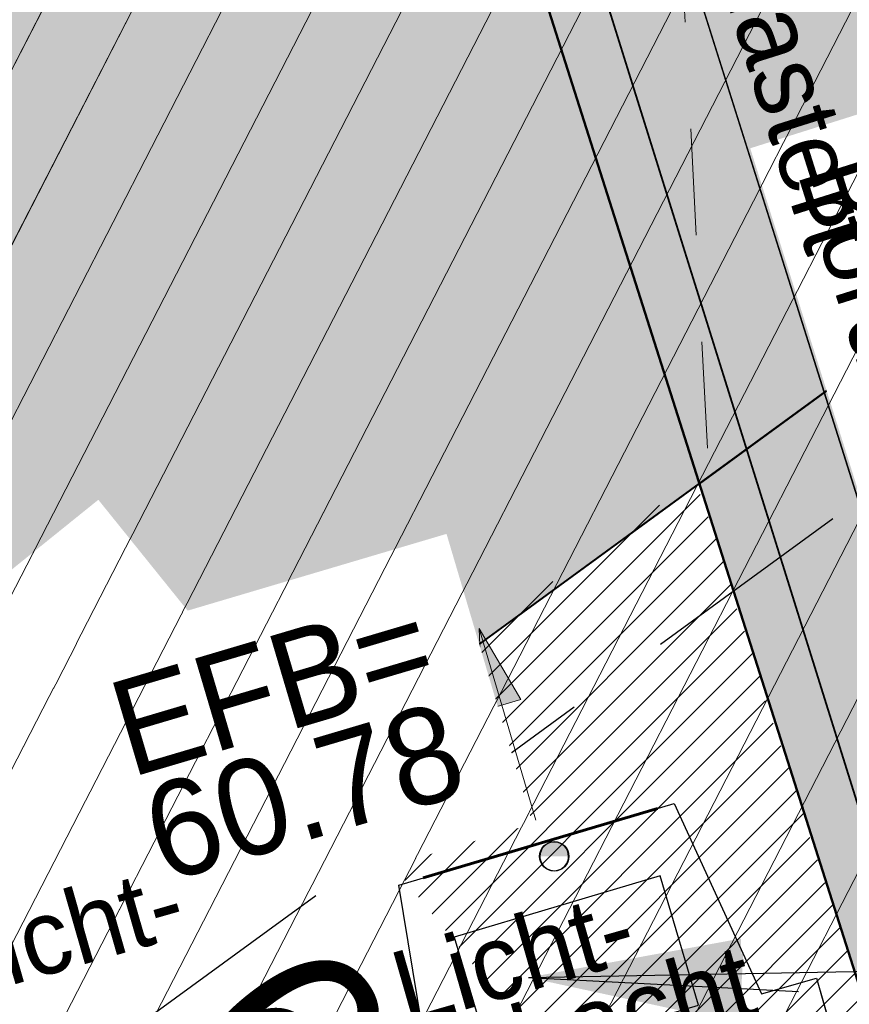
# Model space of a CAD drawing. Header units: millimetres. Extents: x 32365810 to 32368499, y 5620272 to 5622478.
# Tile 146 of 249: x 32366708.21 to 32366712.1, y 5620658.34 to 5620662.96. Entities that reach past the tile are written whole.
import ezdxf
from ezdxf import colors
from ezdxf.entities.mleader import LeaderData, LeaderLine
from ezdxf.math import Vec2, Vec3

# ---------------------------------------------------------------- set-up
doc = ezdxf.new("R2010")
doc.units = ezdxf.units.MM
for name, pattern in [('1000.100', [0]), ('1000.101', [1, 0.5, -0.5]), ('1000.106', [0]), ('1600.1047', [0]), ('1600.2028', [0]), ('1600.2305', [0.75, 0.5, 0, 0, -0.25]), ('1600.2507', [0]), ('301', [1.5, 1, -0.5]), ('BAULINIE2', [7, 3.5, -1, 0.25, -1, 0.25, -1])]:
    doc.linetypes.add(name, pattern=pattern)
doc.layers.get('0').update_dxf_attribs({"color": 1, "linetype": 'CONTINUOUS'})
doc.layers.add('_HB_Text_TH_DN_FH', color=7, linetype='CONTINUOUS', true_color=0x000000)
doc.layers.add('STRASSENVERKEHRSFLÄCHE_FA', color=7, linetype='CONTINUOUS', true_color=0xfff5bf)
for name, color, linetype in [('_K_EFB-_ Dachhöhen Bestandsgebäude (NHN)', 251, 'CONTINUOUS'), ('_K_Gebäude', 251, 'CONTINUOUS'), ('_K_Höhen_ gemessen (NHN)', 251, 'CONTINUOUS'), ('_K_Siedlungsflächen - Bauwerke u. Einrichtungen', 251, 'CONTINUOUS'), ('_K_Topographie_ örtl. Aufnahme', 251, 'CONTINUOUS'), ('BAULINIE_B', 7, 'CONTINUOUS'), ('BAULINIE_FA', 1, 'CONTINUOUS'), ('BAULINIE_GL', 7, 'CONTINUOUS'), ('BESONDERE-VERKEHRSFLÄCHEN_FA', 40, 'CONTINUOUS'), ('KERNGEBIETE_FA', 42, 'CONTINUOUS'), ('STRASSENBEGRENZUNG_FA', 72, 'CONTINUOUS'), ('STRASSENBEGRENZUNG_GL', 7, 'CONTINUOUS'), ('STRASSENBEGRENZUNG_SW', 7, 'CONTINUOUS'), ('UMGR_BESONDERE-VERKEHRSFLÄCHEN', 7, 'CONTINUOUS'), ('UMGR_KERNGEBIETE', 7, 'CONTINUOUS'), ('UMGR_STRASSENVERKEHRSFLÄCHE', 7, 'CONTINUOUS'), ('UMGR_WEGERECHT', 7, 'CONTINUOUS'), ('WEGERECHT_B', 7, 'CONTINUOUS')]:
    doc.layers.add(name, color=color, linetype=linetype)
doc.layers.add('_K_Flurstücke_Grenzpunkte', color=251, linetype='CONTINUOUS', lineweight=50)
for name, color, linetype, transparency in [('Beschriftung Topographie', 7, 'CONTINUOUS', 0.75), ('EFB-_ Dachhöhen Bestandsgebäude (NHN)', 7, 'CONTINUOUS', 0.75), ('Flurstücke_Grenzpunkte', 11, 'CONTINUOUS', 0.75), ('Gebäude', 31, 'CONTINUOUS', 0.75), ('Siedlungsflächen - Bauwerke u. Einrichtungen', 51, 'CONTINUOUS', 0.75), ('Symbole Topographie', 7, 'CONTINUOUS', 0.75), ('Topgraphie_ weitere örtliche Aufnahme', 7, 'CONTINUOUS', 0.75), ('Topographie_ örtl. Aufnahme', 7, 'CONTINUOUS', 0.75)]:
    doc.layers.add(name, color=color, linetype=linetype, transparency=transparency)
doc.styles.add('Beschriftung Topographie_ blau', font='GOTHIC.TTF')
doc.styles.add('Dachhöhe NHN_ Bestand_ gemessen_ schwarz', font='GOTHIC.TTF')
doc.styles.add('Höhe NHN_ gemessen_ schwarz', font='GOTHIC.TTF')

# ---------------------------------------------------------------- blocks, each defined once
blk = doc.blocks.new('S1000.400')
at = {"lineweight": -2}
blk.add_hatch(color=0, dxfattribs=at).paths.add_polyline_path([(-0.49, 0), (0.49, 0), (0.479292, -0.101877), (0.447637, -0.199301), (0.396418, -0.288015), (0.327874, -0.364141), (0.245, -0.424352), (0.151418, -0.466018), (0.051219, -0.487316), (-0.051219, -0.487316), (-0.151418, -0.466018), (-0.245, -0.424352), (-0.327874, -0.364141), (-0.396418, -0.288015), (-0.447637, -0.199301), (-0.479292, -0.101877)], flags=0)
at = {"color": 0, "lineweight": -2}
blk.add_circle((0, 0), 0.5, dxfattribs=at)
for start, end in [(0, 180), (180, 0)]:
    blk.add_arc((0, 0), 0.49, start, end, dxfattribs=at)
blk = doc.blocks.new('PZV_PLM_155b1')
at = {"linetype": 'Continuous'}
for p, q in [((-1.996195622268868, -0.1233005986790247), (-1.996195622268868, 1.376699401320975)), ((-1.996195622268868, 1.376699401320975), (0.003804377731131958, 1.376699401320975)), ((0.003804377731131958, 1.376699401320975), (2.003804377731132, 1.376699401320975)), ((2.003804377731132, 1.376699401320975), (2.003804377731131, -0.1233005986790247))]:
    blk.add_line(p, q, dxfattribs=at)
blk = doc.blocks.new('S1000.360')
at = {"lineweight": -2}
blk.add_hatch(color=0, dxfattribs=at).paths.add_polyline_path([(0, 0.25), (0.05, 0.05), (-0.05, 0.05)], flags=0)
at = {"color": 0, "lineweight": -2}
for p, q in [((-0.05, 0.05), (0, 0.25)), ((0, 0.25), (0.05, 0.05)), ((0, 0.25), (0, -0.25)), ((0.05, 0.05), (-0.05, 0.05))]:
    blk.add_line(p, q, dxfattribs=at)
blk = doc.blocks.new('O76')
at = {"layer": 'Gebäude', "color": 7, "linetype": '1600.2507', "lineweight": 18}
blk.add_line((32366209.861, 5622023.902), (32366212.361, 5622016.056), dxfattribs=at)
blk = doc.blocks.new('O814')
at = {"layer": 'Flurstücke_Grenzpunkte', "color": 7, "linetype": '1600.2028', "lineweight": 35}
blk.add_line((32366207.829, 5622030.291), (32366212.361, 5622016.056), dxfattribs=at)
blk = doc.blocks.new('O1788')
at = {"layer": 'Flurstücke_Grenzpunkte', "color": 7, "linetype": '1600.2028', "lineweight": 35}
blk.add_line((32366207.829, 5622030.291), (32366212.361, 5622016.056), dxfattribs=at)
blk = doc.blocks.new('*X1171')
at = {"color": 253, "linetype": '1600.1047', "lineweight": 18, "true_color": 0xb2b2b2}
for p, q in [((32366210.867122, 5622015.522962), (32366216.213683, 5622025.921788)), ((32366211.361911, 5622015.665189), (32366216.57678, 5622025.80788)), ((32366210.372334, 5622015.380736), (32366215.709621, 5622025.761525)), ((32366209.877546, 5622015.238509), (32366215.205559, 5622025.601263)), ((32366209.382757, 5622015.096282), (32366214.701498, 5622025.441)), ((32366208.887969, 5622014.954056), (32366214.197436, 5622025.280738)), ((32366211.856699, 5622015.807416), (32366216.73881, 5622025.302908)), ((32366208.39318, 5622014.811829), (32366213.693375, 5622025.120475)), ((32366207.898392, 5622014.669603), (32366213.189313, 5622024.960212)), ((32366207.403603, 5622014.527376), (32366212.685251, 5622024.79995)), ((32366206.908815, 5622014.385149), (32366212.18119, 5622024.639687)), ((32366206.414027, 5622014.242923), (32366211.677128, 5622024.479424)), ((32366205.919238, 5622014.100696), (32366211.173066, 5622024.319162)), ((32366205.455823, 5622014.019489), (32366210.669005, 5622024.158899)), ((32366205.29908, 5622014.534746), (32366210.164943, 5622023.998636))]:
    blk.add_line(p, q, dxfattribs=at)

msp = doc.modelspace()

# ---------------------------------------------------------------- hatches: boundary and pattern name
at = {"layer": 'BESONDERE-VERKEHRSFLÄCHEN_FA'}
h = msp.add_hatch(dxfattribs=at)
h.set_pattern_fill('AWS_VBZF', color=256, scale=0.5, style=0, pattern_type=2)
h.set_pattern_definition([(45, (503.2695410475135, -1357.696340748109), (0, 7.071067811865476), [5.2, -4.8]), (45, (503.1281196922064, -1357.696340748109), (0, 7.071067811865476), [5.4, -4.6]), (45, (502.9866983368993, -1357.696340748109), (0, 7.071067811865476), [5.6, -4.4]), (45, (502.8452769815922, -1357.696340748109), (0, 7.071067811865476), [5.8, -4.2]), (45, (502.7038556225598, -1357.696340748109), (0, 7.071067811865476), [6, -4]), (45, (502.5624342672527, -1357.696340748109), (0, 7.071067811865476), [6.2, -3.8]), (45, (502.4210129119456, -1357.696340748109), (0, 7.071067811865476), [6.4, -3.6]), (45, (502.2795915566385, -1357.696340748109), (0, 7.071067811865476), [6.6, -3.4]), (45, (502.1381701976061, -1357.696340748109), (0, 7.071067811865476), [6.8, -3.2]), (45, (501.996748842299, -1357.696340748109), (0, 7.071067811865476), [7, -3]), (45, (501.8553274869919, -1357.696340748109), (0, 7.071067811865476), [7.2, -2.8]), (45, (501.7139061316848, -1357.696340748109), (0, 7.071067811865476), [7.4, -2.6]), (45, (501.5724847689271, -1357.696340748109), (0, 7.071067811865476), [7.6, -2.4]), (45, (501.4310634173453, -1357.696340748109), (0, 7.071067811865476), [7.8, -2.2]), (45, (501.2896420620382, -1357.696340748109), (0, 7.071067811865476), [8, -2]), (45, (501.1482207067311, -1357.696340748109), (0, 7.071067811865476), [8.2, -1.8]), (45, (501.0067993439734, -1357.696340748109), (0, 7.071067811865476), [8.4, -1.6]), (45, (500.8653779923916, -1357.696340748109), (0, 7.071067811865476), [8.6, -1.4]), (45, (500.7239566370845, -1357.696340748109), (0, 7.071067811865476), [8.8, -1.2]), (45, (500.5825352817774, -1357.696340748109), (0, 7.071067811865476), [9, -1]), (45, (500.4411139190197, -1357.696340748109), (0, 7.071067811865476), [9.2, -0.8]), (45, (500.2996925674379, -1357.696340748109), (0, 7.071067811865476), [9.4, -0.6]), (45, (500.1582712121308, -1357.696340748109), (0, 7.071067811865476), [9.6, -0.4]), (45, (500.0168498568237, -1357.696340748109), (7.071067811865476, 0), [9.8, -0.2]), (45, (503.4109624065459, -1357.696340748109), (7.071067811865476, 0), [5, -5]), (45, (499.8754285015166, -1357.696340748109), (7.071067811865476, 0), [10]), (45, (499.8754285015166, -1353.170857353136), (7.071067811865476, 0), [3.6, -6.4]), (45, (499.8754285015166, -1353.312278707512), (7.071067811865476, 0), [3.8, -6.2]), (45, (499.8754285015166, -1353.453700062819), (7.071067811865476, 0), [4, -6]), (45, (499.8754285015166, -1353.595121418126), (7.071067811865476, 0), [4.2, -5.8]), (45, (499.8754285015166, -1353.73654277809), (7.071067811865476, 0), [4.4, -5.6]), (45, (499.8754285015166, -1353.877964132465), (7.071067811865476, 0), [4.6, -5.4]), (45, (499.8754285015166, -1354.019385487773), (0, 7.071067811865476), [4.8, -5.2]), (45, (499.8754285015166, -1354.16080684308), (7.071067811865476, 0), [5, -5]), (45, (499.8754285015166, -1352.60517194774), (7.071067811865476, 0), [2.8, -7.2]), (45, (499.8754285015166, -1352.746593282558), (7.071067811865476, 0), [3, -7]), (45, (499.8754285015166, -1352.888014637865), (7.071067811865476, 0), [3.2, -6.8]), (45, (499.8754285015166, -1353.029435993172), (7.071067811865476, 0), [3.4, -6.6]), (45, (499.8754285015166, -1351.190958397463), (7.071067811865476, 0), [0.8, -9.2]), (45, (499.8754285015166, -1351.049537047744), (7.071067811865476, 0), [0.6, -9.4]), (45, (499.8754285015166, -1351.190958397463), (7.071067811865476, 0), [0.8, -9.2]), (45, (499.8754285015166, -1351.332379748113), (7.071067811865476, 0), [1, -9]), (45, (499.8754285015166, -1351.473801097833), (7.071067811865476, 0), [1.2, -8.8]), (45, (499.8754285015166, -1351.615222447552), (7.071067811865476, 0), [1.4, -8.6]), (45, (499.8754285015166, -1351.756643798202), (7.071067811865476, 0), [1.6, -8.4]), (45, (499.8754285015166, -1352.039486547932), (7.071067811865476, 0), [2, -8]), (45, (499.8754285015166, -1352.180907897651), (7.071067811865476, 0), [2.2, -7.8]), (45, (499.8754285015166, -1352.322329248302), (7.071067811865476, 0), [2.4, -7.6]), (45, (499.8754285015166, -1352.463750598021), (7.071067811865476, 0), [2.6, -7.4]), (45, (499.8754285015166, -1351.898065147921), (7.071067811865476, 0), [1.8, -8.2]), (45, (499.8754285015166, -1350.908115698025), (7.071067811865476, 0), [0.4, -9.6]), (45, (499.8754285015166, -1350.766694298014), (0, 7.071067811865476), [0.2, -9.8])])
edge = h.paths.add_edge_path(flags=0)
edge.add_line((32366710.8764285, 5620650.046659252), (32366712.3064285, 5620650.508659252))
edge.add_line((32366712.3064285, 5620650.508659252), (32366714.45956164, 5620651.169754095))
edge.add_line((32366714.45956164, 5620651.169754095), (32366711.39971296, 5620660.780730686))
edge.add_line((32366711.39971296, 5620660.780730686), (32366705.2674285, 5620656.306659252))
edge.add_line((32366705.2674285, 5620656.306659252), (32366700.2294285, 5620654.847659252))
edge.add_line((32366700.2294285, 5620654.847659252), (32366698.4244285, 5620654.324659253))
edge.add_line((32366698.4244285, 5620654.324659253), (32366705.54615068, 5620648.438264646))
edge.add_arc((32366705.59339054, 5620649.244430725), 0.8075489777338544, 266.6464071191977, 304.4687704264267)
edge.add_line((32366706.0504285, 5620648.578659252), (32366710.8764285, 5620650.046659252))
at = {"layer": 'KERNGEBIETE_FA'}
msp.add_hatch(color=256, dxfattribs=at).paths.add_polyline_path([(32366705.2674285, 5620656.306659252), (32366714.38044531, 5620662.95545196), (32366731.1406285, 5620675.183563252), (32366719.8224795, 5620688.519158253), (32366711.2652425, 5620712.478341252), (32366708.8837855, 5620711.479915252), (32366707.7475385, 5620715.425424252), (32366707.1235985, 5620717.591997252), (32366703.47376654, 5620722.687039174), (32366703.4251335, 5620722.754929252), (32366709.4674285, 5620727.586659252), (32366713.2464285, 5620722.931659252), (32366716.0852575, 5620718.810685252), (32366730.0425285, 5620701.378901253), (32366743.1710545, 5620661.732718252), (32366767.9134285, 5620669.954659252), (32366773.8814285, 5620671.893659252), (32366779.8604285, 5620673.836659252), (32366785.7934285, 5620675.726659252), (32366799.3534285, 5620680.171659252), (32366795.2334285, 5620696.616659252), (32366793.4664285, 5620703.779659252), (32366791.8854285, 5620710.185659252), (32366791.8204285, 5620710.457659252), (32366791.32757302, 5620712.499503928), (32366791.32720713, 5620712.501019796), (32366782.88164983, 5620747.490011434), (32366782.3304285, 5620749.773659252), (32366779.2794285, 5620762.409659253), (32366774.3714285, 5620775.592659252), (32366766.3304285, 5620772.552659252), (32366764.5794285, 5620776.186659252), (32366756.7024285, 5620771.880659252), (32366748.3894285, 5620767.336659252), (32366745.6674285, 5620765.882659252), (32366742.5764285, 5620764.231659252), (32366735.2664285, 5620760.327659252), (32366720.1184285, 5620752.236659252), (32366714.0414285, 5620748.990659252), (32366709.9014285, 5620746.779659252), (32366711.2314285, 5620744.448659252), (32366709.6784285, 5620743.190659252), (32366707.1144285, 5620741.113659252), (32366705.5984285, 5620739.885659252), (32366701.9094285, 5620736.896659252), (32366695.9746285, 5620732.089638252), (32366692.1044285, 5620728.953659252), (32366687.0664285, 5620724.768659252), (32366682.4064285, 5620721.071659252), (32366679.9164285, 5620719.079659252), (32366678.8874285, 5620718.271659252), (32366674.3954285, 5620714.747659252), (32366668.3894285, 5620710.033659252), (32366659.3444285, 5620702.839659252), (32366658.9674285, 5620703.305659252), (32366649.8944285, 5620695.981659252), (32366654.8644285, 5620689.784659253), (32366667.7294285, 5620679.628659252), (32366671.8604285, 5620676.219659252), (32366674.9514285, 5620673.669659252), (32366678.0124285, 5620671.145659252), (32366681.0714285, 5620668.620659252), (32366688.7664285, 5620662.335659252), (32366693.2054285, 5620658.653659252), (32366697.0404285, 5620655.472659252), (32366698.4244285, 5620654.324659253), (32366700.2294285, 5620654.847659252)], flags=0)
at = {"layer": 'STRASSENVERKEHRSFLÄCHE_FA'}
msp.add_hatch(color=256, dxfattribs=at).paths.add_polyline_path([(32366717.80558067, 5620652.197110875), (32366714.38044531, 5620662.955451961), (32366711.39971296, 5620660.780730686), (32366714.45956164, 5620651.169754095)], flags=0)

# ---------------------------------------------------------------- linework, layer by layer
at = {"color": 0, "linetype": '1000.101', "lineweight": 20}
msp.add_lwpolyline([(32366710.72805724, 5620674.427593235), (32366711.44191246, 5620660.874327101)], dxfattribs=at)
at = {"layer": '_K_Siedlungsflächen - Bauwerke u. Einrichtungen', "linetype": '1600.1047', "lineweight": 18}
for p, q in [((32366710.6925515, 5620657.776621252), (32366716.0391115, 5620668.175447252)), ((32366711.1873395, 5620657.918848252), (32366716.4022085, 5620668.061539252)), ((32366711.6821275, 5620658.061075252), (32366716.5642385, 5620667.556567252))]:
    msp.add_line(p, q, dxfattribs=at)
at = {"layer": '_K_Topographie_ örtl. Aufnahme', "linetype": '1000.100'}
msp.add_lwpolyline([(32366711.2156265, 5620658.941916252), (32366710.2498055, 5620658.655386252), (32366710.4297305, 5620658.048902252), (32366711.3955515, 5620658.335432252)], close=True, dxfattribs=at)
at = {"layer": 'UMGR_BESONDERE-VERKEHRSFLÄCHEN'}
msp.add_lwpolyline([(32366710.8764285, 5620650.046659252), (32366712.3064285, 5620650.508659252), (32366714.45956164, 5620651.169754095), (32366711.39971296, 5620660.780730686), (32366705.2674285, 5620656.306659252), (32366700.2294285, 5620654.847659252), (32366698.4244285, 5620654.324659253), (32366705.54615068, 5620648.438264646, 0.1665459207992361), (32366706.0504285, 5620648.578659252)], format="xyb", close=True, dxfattribs=at)
at = {"layer": 'UMGR_KERNGEBIETE'}
msp.add_lwpolyline([(32366649.8944285, 5620695.981659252), (32366654.8644285, 5620689.784659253), (32366667.7294285, 5620679.628659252), (32366671.8604285, 5620676.219659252), (32366674.9514285, 5620673.669659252), (32366678.0124285, 5620671.145659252), (32366681.0714285, 5620668.620659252), (32366688.7664285, 5620662.335659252), (32366693.2054285, 5620658.653659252), (32366697.0404285, 5620655.472659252), (32366698.4244285, 5620654.324659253), (32366700.2294285, 5620654.847659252), (32366705.2674285, 5620656.306659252), (32366714.38044531, 5620662.95545196), (32366731.1406285, 5620675.183563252), (32366719.8224795, 5620688.519158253), (32366711.2652425, 5620712.478341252)], dxfattribs=at)
at = {"layer": 'UMGR_STRASSENVERKEHRSFLÄCHE'}
msp.add_lwpolyline([(32366717.80558067, 5620652.197110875), (32366714.38044531, 5620662.955451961), (32366711.39971296, 5620660.780730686), (32366714.45956164, 5620651.169754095)], close=True, dxfattribs=at)
at = {"layer": 'UMGR_WEGERECHT'}
msp.add_lwpolyline([(32366707.95813802, 5620677.166348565), (32366706.1434285, 5620674.038659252), (32366707.6544285, 5620672.544659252), (32366711.39983567, 5620660.780345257), (32366714.38044531, 5620662.955451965), (32366710.72805724, 5620674.427593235)], close=True, dxfattribs=at)

# ---------------------------------------------------------------- block references
at = {"layer": '_K_EFB-_ Dachhöhen Bestandsgebäude (NHN)', "xscale": 0.1375, "yscale": 0.1375, "zscale": 0.1375, "rotation": 180.0004209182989}
msp.add_blockref('S1000.400', (32366710.7194285, 5620659.033659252), dxfattribs=at)
at = {"layer": 'EFB-_ Dachhöhen Bestandsgebäude (NHN)', "color": 7, "lineweight": 9, "xscale": 0.1375, "yscale": 0.1375, "zscale": 0.1375, "rotation": 180.000420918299}
msp.add_blockref('S1000.400', (32366710.7194265, 5620659.033658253, 60.785), dxfattribs=at)
at = {"layer": 'WEGERECHT_B', "linetype": 'ByBlock', "xscale": 0.4897620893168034, "yscale": 0.4897620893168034, "zscale": 0.4897620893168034, "rotation": 36.1201842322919}
msp.add_blockref('PZV_PLM_155b1', (32366712.95496101, 5620661.989958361), dxfattribs=at)

# ---------------------------------------------------------------- leaders
at = {"layer": '_K_Topographie_ örtl. Aufnahme'}
ml = msp.add_multileader_mtext('Standard', dxfattribs=at)
ml.set_content('Licht-\\Pschacht', color=256, style='Beschriftung Topographie_ blau')
ml.set_leader_properties(linetype='CONTINUOUS')
ml.build(insert=Vec2(0, 0))
ml.multileader.update_dxf_attribs({"has_dogleg": 0, "dogleg_length": 0, "arrow_head_size": 0})
ctx = ml.context
ctx.base_point, ctx.char_height, ctx.arrow_head_size, ctx.landing_gap_size, ctx.plane_origin = Vec3(32366711.63866802, 5620658.519142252), 0.35, 0, 0, Vec3(499.8254285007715, -1357.746340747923)
notes = []
notes.append((ctx, [(0, (1, 1, 0), (32366713.52524177, 5620658.519142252), (0, 0), 0, [(0, [(32366710.5981185, 5620658.465701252)], 0, [])])]))
ctx.mtext.insert, ctx.mtext.text_direction, ctx.mtext.rotation, ctx.mtext.line_spacing_factor = Vec3(32366707.81627065, 5620658.690537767), Vec3(0.9611085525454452, 0.2761708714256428), 0.2798077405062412, 0.69
for ctx, leaders in notes:
    for number, flags, end, landing, length, lines in leaders:
        leader = LeaderData()
        leader.index, (leader.has_last_leader_line, leader.has_dogleg_vector, leader.attachment_direction) = number, flags
        leader.last_leader_point, leader.dogleg_vector, leader.dogleg_length = Vec3(end), Vec3(landing), length
        for number, points, colour, breaks in lines:
            line = LeaderLine()
            line.index, line.vertices, line.color, line.breaks = number, Vec3.list(points), colors.encode_raw_color(colour), breaks
            leader.lines.append(line)
        ctx.leaders.append(leader)

# ---------------------------------------------------------------- next in the draw order: texts
at = {"layer": '_K_EFB-_ Dachhöhen Bestandsgebäude (NHN)', "insert": (32366709.6099475, 5620659.115496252), "char_height": 0.45, "attachment_point": 8, "rotation": 16.51246735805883, "line_spacing_factor": 0.69, "style": 'Dachhöhe NHN_ Bestand_ gemessen_ schwarz', "bg_fill": 2}
msp.add_mtext('EFB=\\P60.78', dxfattribs=at)

# ---------------------------------------------------------------- next in the draw order: linework, layer by layer
at = {"layer": '_K_Flurstücke_Grenzpunkte', "linetype": '1600.2028'}
for points in [[(32366715.6004285, 5620658.646659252), (32366719.0724285, 5620659.740659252), (32366714.4474285, 5620674.150659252), (32366708.1544285, 5620677.504659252), (32366706.1434285, 5620674.038659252), (32366707.6544285, 5620672.544659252), (32366712.1864285, 5620658.309659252), (32366712.2164285, 5620658.214659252), (32366712.4004285, 5620657.639659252)], [(32366705.2674285, 5620656.306659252), (32366703.0124285, 5620663.907659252), (32366700.4234285, 5620666.392659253), (32366701.3374285, 5620667.468659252), (32366704.4134285, 5620671.089659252), (32366704.5714285, 5620671.275659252), (32366706.1434285, 5620674.038659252), (32366707.6544285, 5620672.544659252), (32366712.1864285, 5620658.309659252)]]:
    msp.add_lwpolyline(points, close=True, dxfattribs=at)
at = {"layer": '_K_Gebäude', "linetype": '1600.2305', "lineweight": 18}
msp.add_lwpolyline([(32366716.3354285, 5620668.269659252), (32366709.6864285, 5620666.155659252), (32366712.1864285, 5620658.309659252), (32366712.2164285, 5620658.214659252), (32366718.9444285, 5620660.138659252), (32366716.3354285, 5620668.269659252), (32366709.6864285, 5620666.155659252), (32366709.2444285, 5620668.879659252), (32366715.1174285, 5620672.063659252)], dxfattribs=at)
at = {"layer": '_K_Siedlungsflächen - Bauwerke u. Einrichtungen', "linetype": '1600.1047', "lineweight": 18}
for p, q in [((32366710.1977625, 5620657.634395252), (32366715.5350495, 5620668.015184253)), ((32366709.7029745, 5620657.492168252), (32366715.0309875, 5620667.854922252)), ((32366709.2081855, 5620657.349941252), (32366714.5269265, 5620667.694659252)), ((32366708.7133975, 5620657.207715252), (32366714.0228645, 5620667.534397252)), ((32366708.2186085, 5620657.065488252), (32366713.5188025, 5620667.374134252)), ((32366707.7238205, 5620656.923262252), (32366713.0147415, 5620667.213871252)), ((32366707.2290325, 5620656.781035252), (32366712.5106795, 5620667.053609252)), ((32366706.7342435, 5620656.638808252), (32366712.0066185, 5620666.893346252)), ((32366706.2394555, 5620656.496582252), (32366711.5025565, 5620666.733083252)), ((32366705.7446665, 5620656.354355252), (32366710.9984945, 5620666.572821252)), ((32366705.2812515, 5620656.273148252), (32366710.4944335, 5620666.412558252)), ((32366705.1245085, 5620656.788404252), (32366709.9903715, 5620666.252295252))]:
    msp.add_line(p, q, dxfattribs=at)
at = {"layer": '_K_Topographie_ örtl. Aufnahme', "linetype": '1000.106'}
msp.add_line((32366711.2030225, 5620659.258398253), (32366710.1045475, 5620658.932515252), dxfattribs=at)
at = {"layer": '_K_Topographie_ örtl. Aufnahme', "linetype": '1000.100'}
for points in [[(32366712.8746155, 5620658.391385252), (32366708.7017355, 5620671.619397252), (32366708.1507975, 5620672.615307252), (32366707.2247715, 5620673.392304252), (32366706.3016025, 5620673.993083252)], [(32366705.6834285, 5620656.662659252), (32366710.1484285, 5620657.945659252), (32366709.9904285, 5620658.898659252), (32366711.2814285, 5620659.281659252), (32366711.6908505, 5620658.388868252), (32366711.9486885, 5620658.462956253), (32366712.0217015, 5620658.208863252), (32366712.4386545, 5620658.328673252), (32366709.9741395, 5620666.209708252), (32366709.5799645, 5620666.580906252), (32366704.4486485, 5620671.133156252)]]:
    msp.add_lwpolyline(points, dxfattribs=at)
at = {"layer": 'BAULINIE_B', "linetype": 'BAULINIE2', "const_width": 0.4, "flags": 128}
msp.add_lwpolyline([(32366709.62798071, 5620727.706213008), (32366713.40666515, 5620723.051601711), (32366716.24587756, 5620718.930071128), (32366730.22109903, 5620701.47586808), (32366743.29797884, 5620661.985648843), (32366767.85099308, 5620670.144665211), (32366773.81961633, 5620672.083867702), (32366779.79916923, 5620674.027047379), (32366785.73192525, 5620675.916969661), (32366799.11416693, 5620680.30370006), (32366795.03933637, 5620696.568406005), (32366793.27225468, 5620703.731737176), (32366791.69107749, 5620710.138455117), (32366791.62595862, 5620710.41095253), (32366791.13315655, 5620712.452575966), (32366791.13279061, 5620712.454092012), (32366782.68723331, 5620747.44308365), (32366782.13601533, 5620749.726717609), (32366779.08782298, 5620762.351089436), (32366774.25413063, 5620775.334497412), (32366766.22978142, 5620772.30079245), (32366764.49063668, 5620775.910188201), (32366756.79835567, 5620771.705165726), (32366748.48451025, 5620767.160703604), (32366745.76165573, 5620765.706247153), (32366742.67064634, 5620764.055242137), (32366735.36065554, 5620760.151247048), (32366720.21265763, 5620752.060248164), (32366714.13564566, 5620748.814241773), (32366710.17706926, 5620746.700132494), (32366711.48934427, 5620744.400197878), (32366709.8043187, 5620743.03525122), (32366707.24031533, 5620740.958248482), (32366705.72433599, 5620739.730265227), (32366702.03531021, 5620736.741244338), (32366696.10053993, 5620731.934247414), (32366692.23128717, 5620728.79903596), (32366687.19249386, 5620724.613376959), (32366682.53104959, 5620720.915231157), (32366680.040659, 5620718.922918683), (32366679.0108752, 5620718.114303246), (32366674.51891181, 5620714.590331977), (32366668.51341932, 5620709.876730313), (32366659.31369141, 5620702.55966645), (32366658.93759675, 5620703.024547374), (32366650.17518257, 5620695.951261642), (32366655.00621334, 5620689.927539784), (32366667.85505408, 5620679.784296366), (32366671.98770287, 5620676.373935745), (32366675.07866534, 5620673.823966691), (32366678.13974484, 5620671.299901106), (32366681.19834569, 5620668.775230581), (32366688.89353098, 5620662.490079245), (32366693.33311366, 5620658.807595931), (32366697.16811496, 5620655.626594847), (32366698.47055177, 5620654.546249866), (32366700.17379466, 5620655.039765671), (32366705.17798463, 5620656.488974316), (32366730.8488573, 5620675.218261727), (32366719.64639786, 5620688.417545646), (32366711.14789596, 5620712.212277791), (32366708.75380482, 5620711.208554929), (32366707.5553494, 5620715.37007672), (32366706.94094487, 5620717.503538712), (32366703.31117872, 5620722.570569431)], dxfattribs=at)
at = {"layer": 'BAULINIE_FA', "const_width": 0.9}
msp.add_lwpolyline([(32366650.52612516, 5620695.913264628), (32366655.18344437, 5620690.106140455), (32366668.01208602, 5620679.978842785), (32366672.14679582, 5620676.566781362), (32366675.2377114, 5620674.01685099), (32366678.2988, 5620671.492777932), (32366681.35699157, 5620668.968445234), (32366689.05240899, 5620662.683104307), (32366693.4927201, 5620659.000016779), (32366697.32772304, 5620655.819014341), (32366698.52820586, 5620654.823238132), (32366700.10425237, 5620655.279898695), (32366705.06617978, 5620656.716868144), (32366730.4841433, 5620675.261634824), (32366719.42629581, 5620688.290529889), (32366711.00121278, 5620711.879698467)], dxfattribs=at)
at = {"layer": 'BAULINIE_GL'}
msp.add_lwpolyline([(32366649.8944285, 5620695.981659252), (32366654.8644285, 5620689.784659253), (32366667.7294285, 5620679.628659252), (32366671.8604285, 5620676.219659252), (32366674.9514285, 5620673.669659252), (32366678.0124285, 5620671.145659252), (32366681.0714285, 5620668.620659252), (32366688.7664285, 5620662.335659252), (32366693.2054285, 5620658.653659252), (32366697.0404285, 5620655.472659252), (32366698.4244285, 5620654.324659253), (32366700.2294285, 5620654.847659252), (32366705.2674285, 5620656.306659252), (32366731.1406285, 5620675.183563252), (32366719.8224795, 5620688.519158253), (32366711.2652425, 5620712.478341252)], dxfattribs=at)
at = {"layer": 'STRASSENBEGRENZUNG_FA', "const_width": 0.8}
msp.add_lwpolyline([(32366711.78280898, 5620660.895963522), (32366714.96331695, 5620650.905996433), (32366712.42662397, 5620650.127133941), (32366710.99612737, 5620649.6649735), (32366706.16972654, 5620648.196851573, -0.02652581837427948), (32366705.4419221, 5620648.005465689), (32366698.16959274, 5620654.016343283)], format="xyb", dxfattribs=at)
at = {"layer": 'STRASSENBEGRENZUNG_GL'}
msp.add_lwpolyline([(32366711.40165942, 5620660.774616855), (32366714.45956164, 5620651.169754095), (32366712.3064285, 5620650.508659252), (32366710.8764285, 5620650.046659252), (32366706.0504285, 5620648.578659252, -0.01954646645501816), (32366705.54615068, 5620648.438264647), (32366698.4244285, 5620654.324659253)], format="xyb", dxfattribs=at)
at = {"layer": 'STRASSENBEGRENZUNG_SW', "const_width": 0.35}
msp.add_lwpolyline([(32366711.56841235, 5620660.827706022), (32366714.67995458, 5620651.054360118), (32366712.35901397, 5620650.341741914), (32366710.92879675, 5620649.879671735), (32366706.10263175, 5620648.411621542, -0.02268066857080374), (32366705.50121785, 5620648.248363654), (32366698.31293786, 5620654.189771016)], format="xyb", dxfattribs=at)

# ---------------------------------------------------------------- next in the draw order: block references
at = {"layer": 'Symbole Topographie', "color": 7, "lineweight": 18, "xscale": 1.875, "yscale": 1.875, "zscale": 1.875, "rotation": 16.523996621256}
msp.add_blockref('S1000.360', (32366710.5000075, 5620659.652286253), dxfattribs=at)

# ---------------------------------------------------------------- next in the draw order: texts
at = {"layer": '_K_Höhen_ gemessen (NHN)', "insert": (32366709.83600911, 5620656.976616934), "char_height": 0.9, "width": 6.48035329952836, "attachment_point": 8, "rotation": 308.8633331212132, "line_spacing_factor": 0.69, "style": 'Höhe NHN_ gemessen_ schwarz', "bg_fill": 2}
msp.add_mtext('60.80', dxfattribs=at)

# ---------------------------------------------------------------- next in the draw order: linework, layer by layer
at = {"layer": '_HB_Text_TH_DN_FH', "color": 216, "linetype": '301', "lineweight": 30}
msp.add_lwpolyline([(32366706.37015223, 5620656.492266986), (32366730.61505868, 5620674.181179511)], dxfattribs=at)

# ---------------------------------------------------------------- next in the draw order: leaders
at = {"layer": 'Beschriftung Topographie', "color": 142, "lineweight": 25, "true_color": 0x0087cd}
ml = msp.add_multileader_mtext('Standard', dxfattribs=at)
ml.set_content('Licht-\\Pschacht', color=(0, 135, 205), style='Beschriftung Topographie_ blau')
ml.set_leader_properties(linetype='CONTINUOUS')
ml.build(insert=Vec2(0, 0))
ml.multileader.update_dxf_attribs({"has_dogleg": 0, "dogleg_length": 0, "arrow_head_size": 0})
ctx = ml.context
ctx.base_point, ctx.char_height, ctx.arrow_head_size, ctx.landing_gap_size, ctx.plane_origin = Vec3(32366709.9779125, 5620658.400755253), 0.35, 0, 0, Vec3(499.8254265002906, -1357.746341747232)
notes = []
notes.append((ctx, [(0, (1, 1, 0), (32366711.86448626, 5620658.400755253), (0, 0), 0, [(0, [(32366710.5981165, 5620658.465700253)], 0, [])])]))
ctx.mtext.insert, ctx.mtext.text_direction, ctx.mtext.rotation, ctx.mtext.line_spacing_factor = Vec3(32366709.92866265, 5620658.572150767), Vec3(0.9611085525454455, 0.2761708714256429), 0.2798077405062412, 0.69
for ctx, leaders in notes:
    for number, flags, end, landing, length, lines in leaders:
        leader = LeaderData()
        leader.index, (leader.has_last_leader_line, leader.has_dogleg_vector, leader.attachment_direction) = number, flags
        leader.last_leader_point, leader.dogleg_vector, leader.dogleg_length = Vec3(end), Vec3(landing), length
        for number, points, colour, breaks in lines:
            line = LeaderLine()
            line.index, line.vertices, line.color, line.breaks = number, Vec3.list(points), colors.encode_raw_color(colour), breaks
            leader.lines.append(line)
        ctx.leaders.append(leader)

# ---------------------------------------------------------------- next in the draw order: texts
at = {"layer": 'Beschriftung Topographie', "color": 142, "lineweight": 25, "true_color": 0x0087cd, "insert": (32366712.3197975, 5620661.347457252), "char_height": 0.35, "attachment_point": 5, "rotation": 287.50830905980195, "line_spacing_factor": 0.69, "style": 'Beschriftung Topographie_ blau', "bg_fill": 2}
msp.add_mtext('Bordstein', dxfattribs=at)
at = {"layer": 'EFB-_ Dachhöhen Bestandsgebäude (NHN)', "color": 7, "lineweight": 25, "insert": (32366709.6099455, 5620659.115495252, 60.761), "char_height": 0.45, "attachment_point": 8, "rotation": 16.51246735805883, "line_spacing_factor": 0.69, "style": 'Dachhöhe NHN_ Bestand_ gemessen_ schwarz', "bg_fill": 2}
msp.add_mtext('EFB=\\P60.78', dxfattribs=at)

# ---------------------------------------------------------------- next in the draw order: block references
at = {"layer": 'Gebäude', "color": 7, "true_color": 0xffffff}
msp.add_blockref('O76', (499.8254265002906, -1357.746341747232), dxfattribs=at)

# ---------------------------------------------------------------- next in the draw order: leaders
at = {"layer": 'Beschriftung Topographie', "color": 142, "lineweight": 25, "true_color": 0x0087cd}
ml = msp.add_multileader_mtext('Standard', dxfattribs=at)
ml.set_content('gepflastert', color=(0, 135, 205), style='Beschriftung Topographie_ blau')
ml.set_leader_properties(linetype='CONTINUOUS')
ml.build(insert=Vec2(0, 0))
ml.multileader.update_dxf_attribs({"has_dogleg": 0, "dogleg_length": 0, "arrow_head_size": 0})
ctx = ml.context
ctx.base_point, ctx.char_height, ctx.arrow_head_size, ctx.landing_gap_size, ctx.plane_origin = Vec3(32366711.3687865, 5620663.960442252), 0.35, 0, 0, Vec3(499.8254265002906, -1357.746341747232)
notes = []
notes.append((ctx, [(0, (1, 1, 0), (32366713.87517671, 5620663.960442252), (0, 0), 0, [(0, [(32366711.0521245, 5620663.416863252)], 0, [])])]))
ctx.mtext.insert, ctx.mtext.text_direction, ctx.mtext.rotation, ctx.mtext.line_spacing_factor = Vec3(32366711.58401132, 5620664.028336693), Vec3(0.3008441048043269, -0.9536733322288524), 5.017966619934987, 0.69
for ctx, leaders in notes:
    for number, flags, end, landing, length, lines in leaders:
        leader = LeaderData()
        leader.index, (leader.has_last_leader_line, leader.has_dogleg_vector, leader.attachment_direction) = number, flags
        leader.last_leader_point, leader.dogleg_vector, leader.dogleg_length = Vec3(end), Vec3(landing), length
        for number, points, colour, breaks in lines:
            line = LeaderLine()
            line.index, line.vertices, line.color, line.breaks = number, Vec3.list(points), colors.encode_raw_color(colour), breaks
            leader.lines.append(line)
        ctx.leaders.append(leader)

# ---------------------------------------------------------------- next in the draw order: block references
at = {"layer": 'Flurstücke_Grenzpunkte', "color": 7, "true_color": 0xffffff}
msp.add_blockref('O814', (499.8254265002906, -1357.746341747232), dxfattribs=at)

# ---------------------------------------------------------------- next in the draw order: block references
msp.add_blockref('O1788', (499.8254265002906, -1357.746341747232), dxfattribs=at)

# ---------------------------------------------------------------- next in the draw order: linework, layer by layer
at = {"layer": 'Topgraphie_ weitere örtliche Aufnahme', "color": 142, "linetype": '1000.106', "lineweight": 60, "true_color": 0x0087cd}
msp.add_line((32366711.2030205, 5620659.258397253, 62.583), (32366710.1045455, 5620658.932514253, 62.515), dxfattribs=at)
at = {"layer": 'Topographie_ örtl. Aufnahme', "color": 142, "linetype": '1000.100', "lineweight": 25, "true_color": 0x0087cd}
for p, q in [((32366712.8746135, 5620658.391384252, 60.7), (32366710.3409925, 5620666.422952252, 60.642)), ((32366709.9741375, 5620666.209707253, 60.763), (32366712.4386525, 5620658.328672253, 60.821)), ((32366709.9904265, 5620658.898658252, 60.836), (32366711.2814265, 5620659.281658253, 60.823)), ((32366711.2814265, 5620659.281658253, 60.823), (32366711.6908485, 5620658.388867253, 60.809)), ((32366710.1484265, 5620657.945658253, 60.815), (32366709.9904265, 5620658.898658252, 60.836)), ((32366711.2156245, 5620658.941915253, 60.809), (32366710.2498035, 5620658.655385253, 60.805)), ((32366711.3955495, 5620658.335431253, 60.805), (32366711.2156245, 5620658.941915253, 60.809)), ((32366710.2498035, 5620658.655385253, 60.805), (32366710.4297285, 5620658.048901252, 60.804)), ((32366711.6908485, 5620658.388867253, 60.809), (32366711.9486865, 5620658.462955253, 60.813)), ((32366711.9486865, 5620658.462955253, 60.813), (32366712.0216995, 5620658.208862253, 60.804))]:
    msp.add_line(p, q, dxfattribs=at)

# ---------------------------------------------------------------- next in the draw order: block references
at = {"layer": 'Siedlungsflächen - Bauwerke u. Einrichtungen', "color": 7, "true_color": 0xffffff}
msp.add_blockref('*X1171', (499.8254265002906, -1357.746341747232), dxfattribs=at)

doc.saveas('drawing.dxf')
